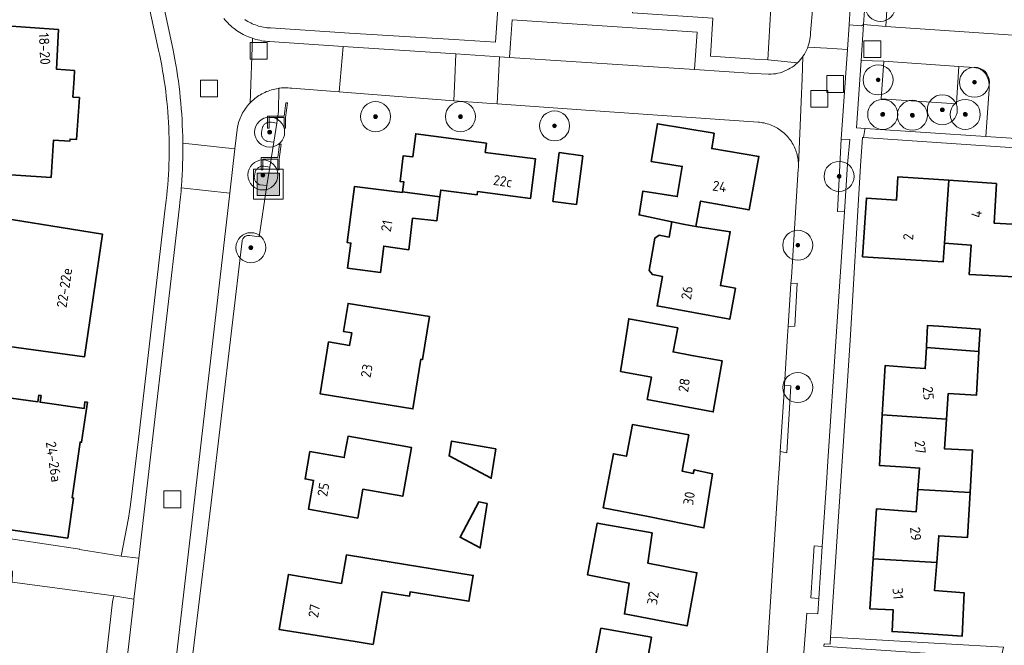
# Model space of a CAD drawing. Extents: x 154222 to 160093, y 456746 to 462495.
# Tile 57 of 254: x 157728 to 157859, y 460674 to 460758. Entities that reach past the tile are written whole.
import ezdxf
from ezdxf.enums import TextEntityAlignment as Align

# ---------------------------------------------------------------- set-up
doc = ezdxf.new("R2010")
doc.units = 0
doc.header["$LTSCALE"] = 0.75
doc.layers.get('0').update_dxf_attribs({"linetype": 'CONTINUOUS'})
for name, color, linetype, lineweight in [('B-XX-GR-BEPLANTING_CULTUUR_BODEMBEDEKKER-GV', 252, 'CONTINUOUS', 18), ('B-XX-GR-BEPLANTING_CULTUUR_HEESTERS-GV', 252, 'CONTINUOUS', 18), ('B-XX-GR-BEPLANTING_CULTUUR_ROOS-GV', 252, 'CONTINUOUS', 18), ('B-XX-GR-BOOM-S', 252, 'CONTINUOUS', 25), ('B-XX-GR-HAAG-GV', 252, 'CONTINUOUS', 13), ('B-XX-IE-MEUBILAIR_WEGMEUBILAIR-S', 252, 'CONTINUOUS', 25), ('B-XX-OG-BEBOUWING-GV', 6, 'CONTINUOUS', 35), ('B-XX-OG-BEBOUWING-T18', 1, 'CONTINUOUS', 18), ('B-XX-OG-TERREIN_CULTUURSCHEIDING-GV', 252, 'CONTINUOUS', 18), ('B-XX-OG-TERREIN_ERF-GV', 252, 'CONTINUOUS', 18), ('B-XX-RI-GWA_RIOOLPUT-S', 252, 'CONTINUOUS', 25), ('B-XX-VH-VERHARDING_BETONSTRAATSTEEN-GV', 252, 'CONTINUOUS', 18), ('B-XX-VH-VERHARDING_STRAATBAKSTEEN-GV', 252, 'CONTINUOUS', 18), ('B-XX-VH-VERHARDING_TEGEL-GV', 252, 'CONTINUOUS', 18)]:
    doc.layers.add(name, color=color, linetype=linetype, lineweight=lineweight)
doc.styles.add('NLCS-ISO-M-T18', font='NLCS-ISO.ttf', dxfattribs={"height": 1.8})

# ---------------------------------------------------------------- blocks, each defined once
blk = doc.blocks.new('SIE-WEG_AFVALBAK-SO')
at = {"linetype": 'ByBlock', "lineweight": 18}
h = blk.add_hatch(color=0, dxfattribs=at)
h.dxf.hatch_style = 1
h.paths.add_polyline_path([(-1.5, -1.5), (1.5, -1.5), (1.5, 1.5), (-1.5, 1.5)])
at = {"color": 0, "linetype": 'ByBlock', "lineweight": 18}
for points in [[(-2, -2), (2, -2), (2, 2), (-2, 2)], [(-1.5, -1.5), (1.5, -1.5), (1.5, 1.5), (-1.5, 1.5)]]:
    blk.add_lwpolyline(points, close=True, dxfattribs=at)
blk = doc.blocks.new('SRI-PUT_INSPECTIEPUT_RIOOLPUT-SO')
at = {"color": 0, "linetype": 'ByBlock', "lineweight": 18}
blk.add_lwpolyline([(-1.125, -1.125), (1.125, -1.125), (1.125, 1.125), (-1.125, 1.125)], close=True, dxfattribs=at)
blk = doc.blocks.new('SIE-WEG_ZITBANK-SO')
at = {"color": 0, "linetype": 'ByBlock', "lineweight": 18}
blk.add_lwpolyline([(-0.91, -1.63), (-0.91, -0.2), (1.09, -0.2), (1.09, -1.63), (1.29, -1.63), (1.29, -0.21), (1.54, 1.78), (1.33, 1.78), (1.11, 0), (-1.11, 0), (-1.11, -1.63)], close=True, dxfattribs=at)
blk = doc.blocks.new('SGR-BOOM_01-SO')
at = {"linetype": 'ByBlock', "lineweight": 18}
h = blk.add_hatch(color=0, dxfattribs=at)
h.dxf.hatch_style = 1
edge = h.paths.add_edge_path()
edge.add_arc((0, 0), 0.25, 0, 360)
at = {"color": 0, "linetype": 'ByBlock', "lineweight": 18}
for radius in [2, 0.25]:
    blk.add_circle((0, 0), radius, dxfattribs=at)

msp = doc.modelspace()

# ---------------------------------------------------------------- linework, layer by layer
at = {"layer": 'B-XX-GR-BEPLANTING_CULTUUR_BODEMBEDEKKER-GV'}
for points in [[(157838.376, 460741.899), (157837.238, 460741.91), (157836.723, 460732.301), (157837.643, 460732.237), (157838.067, 460738.604)], [(157831.018, 460717.001), (157831.341, 460722.726), (157830.523, 460722.676), (157830.158, 460716.972)], [(157830.495, 460709.064), (157829.655, 460709.132), (157829.64, 460708.903), (157829.214, 460702.27), (157829.088, 460700.303), (157829.961, 460700.144)], [(157834.682, 460687.646), (157833.635, 460687.715), (157833.174, 460680.779), (157834.222, 460680.71)], [(157858.856, 460674.23), (157835.784, 460675.573), (157835.73, 460674.598), (157834.939, 460674.644), (157834.916, 460674.363), (157837.256, 460674.181), (157854.982, 460672.978), (157854.975, 460672.872), (157858.507, 460672.669)]]:
    msp.add_lwpolyline(points, close=True, dxfattribs=at)
at = {"layer": 'B-XX-GR-BEPLANTING_CULTUUR_HEESTERS-GV'}
for points in [[(157843.426, 460761.436), (157840.49, 460761.602), (157840.197, 460757.207), (157843.172, 460756.968)], [(157842.914, 460752.312), (157839.886, 460752.434), (157839.283, 460743.441), (157840.403, 460743.365), (157856.497, 460742.281), (157856.94, 460748.588), (157856.952, 460748.755), (157856.956, 460748.922), (157856.952, 460749.089), (157856.94, 460749.256), (157856.92, 460749.421), (157856.893, 460749.586), (157856.857, 460749.749), (157856.814, 460749.911), (157856.762, 460750.07), (157856.744, 460750.122), (157856.7, 460750.24), (157856.649, 460750.355), (157856.591, 460750.466), (157856.526, 460750.574), (157856.454, 460750.677), (157856.376, 460750.775), (157856.291, 460750.868), (157856.201, 460750.956), (157856.106, 460751.038), (157856.005, 460751.113), (157855.9, 460751.182), (157855.791, 460751.244), (157855.677, 460751.299), (157855.561, 460751.347), (157855.442, 460751.387), (157855.321, 460751.42), (157855.197, 460751.444), (157855.073, 460751.461), (157854.948, 460751.47), (157852.891, 460751.614), (157852.64, 460747.424), (157852.592, 460746.625), (157842.566, 460747.307)]]:
    msp.add_lwpolyline(points, close=True, dxfattribs=at)
at = {"layer": 'B-XX-GR-BEPLANTING_CULTUUR_ROOS-GV'}
for points in [[(157761.119, 460744.205), (157761.028, 460744.209), (157760.937, 460744.205), (157760.847, 460744.193), (157760.758, 460744.173), (157760.671, 460744.145), (157760.587, 460744.11), (157760.506, 460744.068), (157760.429, 460744.019), (157760.357, 460743.963), (157760.291, 460743.901), (157760.229, 460743.834), (157760.174, 460743.761), (157760.126, 460743.684), (157760.084, 460743.603), (157760.05, 460743.518), (157760.023, 460743.431), (157760.004, 460743.342), (157759.917, 460742.798), (157759.912, 460742.752), (157759.907, 460742.661), (157759.911, 460742.57), (157759.922, 460742.479), (157759.942, 460742.391), (157759.969, 460742.304), (157760.003, 460742.22), (157760.045, 460742.139), (157760.094, 460742.062), (157760.149, 460741.99), (157760.211, 460741.923), (157760.278, 460741.861), (157760.35, 460741.806), (157760.427, 460741.758), (157760.508, 460741.716), (157760.592, 460741.681), (157760.679, 460741.654), (157760.768, 460741.635), (157761.545, 460741.512), (157761.951, 460744.081), (157761.177, 460744.198)], [(157760.127, 460738.321), (157760.036, 460738.323), (157759.945, 460738.316), (157759.855, 460738.302), (157759.767, 460738.28), (157759.681, 460738.25), (157759.598, 460738.213), (157759.519, 460738.168), (157759.444, 460738.117), (157759.373, 460738.06), (157759.308, 460737.996), (157759.249, 460737.927), (157759.196, 460737.853), (157759.149, 460737.775), (157759.11, 460737.693), (157759.078, 460737.608), (157759.054, 460737.52), (157758.951, 460737.005), (157758.947, 460736.937), (157758.949, 460736.841), (157758.958, 460736.746), (157758.976, 460736.652), (157759.001, 460736.559), (157759.034, 460736.47), (157759.074, 460736.383), (157759.122, 460736.299), (157759.176, 460736.22), (157759.236, 460736.146), (157759.303, 460736.077), (157759.375, 460736.014), (157759.452, 460735.957), (157759.534, 460735.907), (157759.619, 460735.864), (157759.708, 460735.828), (157760.613, 460735.739), (157761.025, 460738.211), (157760.225, 460738.31), (157760.217, 460738.311)]]:
    msp.add_lwpolyline(points, close=True, dxfattribs=at)
at = {"layer": 'B-XX-GR-HAAG-GV'}
for points in [[(157838.376, 460741.899), (157837.238, 460741.91), (157836.723, 460732.301), (157837.643, 460732.237), (157838.067, 460738.604)], [(157831.018, 460717.001), (157831.341, 460722.726), (157830.523, 460722.676), (157830.158, 460716.972)], [(157830.495, 460709.064), (157829.655, 460709.132), (157829.64, 460708.903), (157829.214, 460702.27), (157829.088, 460700.303), (157829.961, 460700.144)], [(157834.682, 460687.646), (157833.635, 460687.715), (157833.174, 460680.779), (157834.222, 460680.71)], [(157858.856, 460674.23), (157835.784, 460675.573), (157835.73, 460674.598), (157834.939, 460674.644), (157834.916, 460674.363), (157837.256, 460674.181), (157854.982, 460672.978), (157854.975, 460672.872), (157858.507, 460672.669)]]:
    msp.add_lwpolyline(points, close=True, dxfattribs=at)
at = {"layer": 'B-XX-OG-BEBOUWING-GV'}
for points in [[(157732.849, 460756.527), (157725.293, 460757.059), (157725.195, 460756.208), (157719.441, 460756.594), (157713.998, 460756.959), (157713.54, 460750.139), (157722.521, 460749.551), (157721.713, 460737.488), (157731.831, 460736.826), (157732.166, 460741.815), (157734.361, 460741.671), (157734.38, 460741.95), (157735.238, 460741.893), (157735.612, 460747.48), (157734.754, 460747.538), (157734.919, 460749.999), (157734.963, 460751.078), (157732.561, 460751.273)], [(157820.287, 460742.74), (157812.709, 460743.975), (157811.894, 460738.975), (157813.273, 460738.75), (157816.016, 460738.303), (157815.36, 460734.274), (157810.782, 460735.019), (157810.262, 460731.828), (157814.646, 460730.921), (157816.354, 460730.567), (157817.851, 460730.3), (157817.852, 460730.306), (157818.473, 460733.686), (157824.928, 460732.5), (157826.239, 460739.635), (157819.946, 460740.683), (157820.187, 460742.128)], [(157789.896, 460741.408), (157780.488, 460742.645), (157780.071, 460739.57), (157778.819, 460739.731), (157778.38, 460736.306), (157778.868, 460736.264), (157778.711, 460734.899), (157783.708, 460734.245), (157783.821, 460735.146), (157788.662, 460734.513), (157788.723, 460734.934), (157795.782, 460734.021), (157796.465, 460739.297), (157789.746, 460740.166)], [(157802.769, 460739.721), (157799.622, 460740.136), (157798.766, 460733.642), (157801.912, 460733.227)], [(157851.56, 460736.447), (157844.77, 460736.891), (157844.611, 460733.805), (157840.577, 460734.068), (157840.067, 460726.265), (157850.82, 460725.562), (157850.99, 460728.055)], [(157857.919, 460736.032), (157851.56, 460736.447), (157850.99, 460728.055), (157854.54, 460727.811), (157854.283, 460723.911), (157860.372, 460723.563), (157860.815, 460730.535), (157857.625, 460730.732)], [(157691.196, 460736.12), (157686.556, 460706.621), (157687.385, 460706.496), (157690.334, 460706.046), (157689.133, 460701.303), (157690.872, 460701.037), (157690.137, 460699.44), (157707.163, 460696.845), (157707.163, 460697.142), (157704.405, 460697.563), (157705.291, 460703.72), (157709.963, 460703.047), (157723.045, 460701.216), (157723.811, 460706.531), (157724.073, 460708.669), (157724.908, 460714.49), (157736.299, 460712.92), (157738.714, 460729.258), (157721.02, 460732.096), (157720.838, 460731.157), (157709.973, 460732.101), (157710.268, 460735.003)], [(157778.701, 460734.81), (157772.323, 460735.639), (157771.343, 460728.146), (157771.839, 460728.081), (157771.387, 460724.738), (157775.758, 460724.146), (157776.205, 460727.69), (157779.547, 460727.198), (157780.062, 460731.391), (157783.309, 460731.053), (157783.708, 460734.245), (157778.711, 460734.899)], [(157816.354, 460730.567), (157814.646, 460730.921), (157814.291, 460728.881), (157812.958, 460729.115), (157812.385, 460728.748), (157811.623, 460724.416), (157812.036, 460723.876), (157813.368, 460723.641), (157812.677, 460719.714), (157822.364, 460717.934), (157823.121, 460722.054), (157821.111, 460722.423), (157822.429, 460729.598), (157817.852, 460730.306), (157817.851, 460730.3)], [(157782.317, 460718.283), (157771.459, 460720.048), (157770.831, 460716.311), (157771.937, 460716.131), (157771.662, 460714.443), (157768.859, 460714.899), (157767.734, 460707.98), (157780.092, 460705.971), (157781.169, 460712.594), (157781.386, 460712.558)], [(157815.415, 460716.798), (157808.892, 460718), (157808.401, 460714.822), (157807.805, 460710.966), (157811.927, 460710.206), (157811.359, 460707.238), (157820.164, 460705.583), (157821.364, 460712.381), (157817.321, 460713.117), (157814.801, 460713.576)], [(157850.238, 460716.995), (157848.739, 460717.1), (157848.591, 460714.332), (157848.581, 460714.15), (157855.57, 460713.614), (157855.585, 460713.877), (157855.737, 460716.609)], [(157855.57, 460713.614), (157848.581, 460714.15), (157848.432, 460711.349), (157846.424, 460711.498), (157843.084, 460711.745), (157842.707, 460705.173), (157851.264, 460704.598), (157851.496, 460708.01), (157855.247, 460707.808)], [(157730.503, 460707.749), (157730.186, 460707.795), (157730.058, 460706.904), (157725.228, 460707.6), (157723.811, 460706.531), (157723.045, 460701.216), (157722.096, 460694.692), (157721.501, 460690.565), (157734.072, 460688.755), (157734.841, 460694.1), (157734.634, 460694.129), (157735.703, 460701.553), (157735.911, 460701.523), (157736.679, 460706.86), (157736.362, 460706.906), (157736.234, 460706.015), (157730.375, 460706.859)], [(157851.264, 460704.598), (157842.707, 460705.173), (157842.321, 460698.443), (157845.875, 460698.213), (157847.671, 460698.097), (157847.448, 460695.257), (157854.423, 460694.831), (157854.747, 460700.459), (157850.996, 460700.661)], [(157816.895, 460702.5), (157809.377, 460703.891), (157808.587, 460699.668), (157806.846, 460699.996), (157805.487, 460692.786), (157811.472, 460691.658), (157818.912, 460690.119), (157820.073, 460697.317), (157817.617, 460697.876), (157817.483, 460697.375), (157816.017, 460697.678)], [(157772.98, 460702.056), (157771.444, 460702.327), (157771.038, 460700.024), (157770.942, 460699.483), (157766.371, 460700.291), (157765.728, 460696.647), (157766.86, 460696.447), (157766.179, 460692.597), (157772.747, 460691.435), (157773.426, 460695.275), (157778.744, 460694.335), (157779.893, 460700.834)], [(157791.172, 460700.676), (157785.257, 460701.68), (157784.922, 460699.708), (157790.545, 460696.726)], [(157854.423, 460694.831), (157847.448, 460695.257), (157847.211, 460692.25), (157845.416, 460692.384), (157841.913, 460692.645), (157841.481, 460685.982), (157849.962, 460685.512), (157850.229, 460689.063), (157854.08, 460688.858)], [(157790.013, 460693.379), (157788.878, 460693.584), (157786.383, 460688.879), (157789.071, 460687.453)], [(157811.989, 460689.455), (157804.684, 460690.76), (157803.396, 460683.84), (157808.932, 460682.764), (157808.318, 460678.646), (157816.659, 460677.062), (157817.97, 460684.148), (157813.932, 460684.927), (157811.445, 460685.406)], [(157779.106, 460685.24), (157771.227, 460686.506), (157770.573, 460682.718), (157763.494, 460683.912), (157762.242, 460676.584), (157772.415, 460674.955), (157774.782, 460674.576), (157775.981, 460681.595), (157779.635, 460681.01), (157779.736, 460681.601), (157787.567, 460680.347), (157788.155, 460683.791)], [(157849.962, 460685.512), (157841.481, 460685.982), (157841.05, 460679.346), (157844.147, 460679.204), (157844.014, 460676.307), (157846.272, 460676.153), (157853.371, 460675.705), (157853.628, 460681.458), (157849.68, 460681.765)], [(157811.903, 460675.552), (157805.168, 460676.752), (157804.003, 460670.669), (157808.83, 460669.726), (157808.132, 460665.154), (157817.232, 460663.457), (157818.663, 460671.048), (157814.829, 460671.83), (157811.37, 460672.536)]]:
    msp.add_lwpolyline(points, close=True, dxfattribs=at)
at = {"layer": 'B-XX-OG-TERREIN_CULTUURSCHEIDING-GV'}
msp.add_lwpolyline([(157831.582, 460764.997), (157825.918, 460765.378), (157825.863, 460763.247), (157820.168, 460763.569), (157820.138, 460763.144), (157820.025, 460761.522), (157809.584, 460762.184), (157809.375, 460758.777), (157820.12, 460758.072), (157819.786, 460752.984), (157825.689, 460752.601), (157827.448, 460752.487), (157827.858, 460759.439), (157831.222, 460759.095), (157831.228, 460759.809), (157831.557, 460764.638)], close=True, dxfattribs=at)
at = {"layer": 'B-XX-OG-TERREIN_ERF-GV'}
for points in [[(157721.363, 460689.406), (157735.655, 460687.299), (157735.636, 460687.222), (157741.211, 460686.339), (157742.163, 460691.422), (157742.439, 460693.199), (157743.501, 460701.956), (157747.058, 460732.754), (157747.102, 460733.086), (157747.187, 460733.774), (157747.264, 460734.464), (157747.333, 460735.154), (157747.394, 460735.845), (157747.448, 460736.537), (157747.493, 460737.23), (157747.53, 460737.922), (157747.56, 460738.616), (157747.581, 460739.309), (157747.594, 460740.003), (157747.6, 460740.697), (157747.597, 460741.391), (157747.586, 460742.085), (157747.567, 460742.778), (157747.541, 460743.472), (157747.506, 460744.165), (157747.464, 460744.857), (157747.413, 460745.549), (157747.354, 460746.24), (157747.288, 460746.931), (157747.213, 460747.621), (157747.131, 460748.31), (157747.04, 460748.998), (157746.942, 460749.685), (157746.835, 460750.37), (157746.721, 460751.055), (157746.599, 460751.738), (157746.469, 460752.42), (157746.332, 460753.1), (157746.186, 460753.778), (157741.873, 460773.763)], [(157757.691, 460757.879), (157757.88, 460757.754), (157758.074, 460757.636), (157758.271, 460757.525), (157758.473, 460757.42), (157758.677, 460757.323), (157758.885, 460757.233), (157759.097, 460757.151), (157759.311, 460757.076), (157759.527, 460757.008), (157759.746, 460756.949), (157759.967, 460756.897), (157760.189, 460756.852), (157760.413, 460756.816), (157760.638, 460756.788), (157760.864, 460756.767), (157761.09, 460756.755), (157771.657, 460756.076), (157785.583, 460755.205), (157791.118, 460754.846), (157791.453, 460759.954)], [(157827.008, 460667.873), (157828.823, 460696.181), (157829.019, 460699.229), (157829.088, 460700.303), (157829.214, 460702.27), (157829.64, 460708.903), (157829.655, 460709.132), (157829.75, 460710.61), (157830.077, 460715.714), (157830.158, 460716.972), (157830.523, 460722.676), (157830.576, 460723.499), (157831.5, 460737.916), (157831.515, 460738.13), (157831.523, 460738.345), (157831.523, 460738.464), (157831.522, 460738.56), (157831.514, 460738.775), (157831.497, 460738.989), (157831.473, 460739.203), (157831.44, 460739.415), (157831.4, 460739.626), (157831.352, 460739.836), (157831.296, 460740.043), (157831.232, 460740.249), (157831.161, 460740.451), (157831.082, 460740.652), (157830.996, 460740.848), (157830.903, 460741.042), (157830.802, 460741.232), (157830.695, 460741.418), (157830.58, 460741.6), (157830.459, 460741.778), (157830.332, 460741.951), (157830.198, 460742.119), (157830.058, 460742.282), (157829.912, 460742.44), (157829.76, 460742.592), (157829.602, 460742.738), (157829.44, 460742.879), (157829.272, 460743.013), (157829.099, 460743.141), (157828.922, 460743.262), (157828.74, 460743.377), (157828.554, 460743.485), (157828.364, 460743.586), (157828.171, 460743.68), (157827.974, 460743.766), (157827.774, 460743.845), (157827.572, 460743.917), (157827.367, 460743.981), (157827.159, 460744.038), (157826.95, 460744.086), (157826.739, 460744.127), (157826.526, 460744.16), (157826.313, 460744.185), (157826.146, 460744.199), (157803.793, 460745.77), (157791.347, 460746.639), (157790.595, 460746.691), (157785.567, 460747.042), (157771.892, 460748.1), (157770.262, 460748.227), (157763.939, 460748.722), (157763.711, 460748.747), (157763.483, 460748.764), (157763.254, 460748.773), (157763.025, 460748.774), (157762.796, 460748.767), (157762.568, 460748.752), (157762.34, 460748.729), (157762.237, 460748.716), (157762.184, 460745.625), (157761.951, 460744.081), (157761.545, 460741.512), (157761.025, 460738.211), (157760.613, 460735.739), (157759.584, 460728.932), (157758.328, 460729.101), (157758.278, 460729.106), (157758.191, 460729.107), (157758.105, 460729.1), (157758.02, 460729.086), (157757.937, 460729.063), (157757.856, 460729.034), (157757.778, 460728.996), (157757.704, 460728.952), (157757.634, 460728.901), (157757.569, 460728.844), (157757.51, 460728.781), (157757.457, 460728.712), (157757.411, 460728.64), (157757.371, 460728.563), (157757.339, 460728.483), (157757.314, 460728.4), (157753.198, 460693.454), (157750.165, 460668.587)], [(157878.617, 460739.552), (157840.205, 460742.133), (157840.056, 460742.143), (157839.794, 460738.38), (157838.409, 460715.108), (157835.784, 460675.573), (157858.856, 460674.23), (157858.507, 460672.669), (157857.983, 460670.32), (157857.914, 460670.106), (157858.501, 460670.037), (157860.941, 460669.58)], [(157721.02, 460732.096), (157738.714, 460729.258), (157736.299, 460712.92), (157724.908, 460714.49)], [(157725.228, 460707.6), (157730.058, 460706.904), (157730.186, 460707.795), (157730.503, 460707.749), (157730.375, 460706.859), (157736.234, 460706.015), (157736.362, 460706.906), (157736.679, 460706.86), (157735.911, 460701.523), (157735.703, 460701.553), (157734.634, 460694.129), (157734.841, 460694.1), (157734.072, 460688.755), (157721.501, 460690.565)], [(157726.542, 460669.219), (157731.834, 460668.583), (157737.673, 460667.881), (157738.611, 460667.775), (157740.028, 460680.257), (157740.217, 460681.047), (157733.003, 460682.041), (157726.651, 460682.897)]]:
    msp.add_lwpolyline(points, dxfattribs=at)
for points in [[(157732.849, 460756.527), (157732.561, 460751.273), (157734.963, 460751.078), (157734.919, 460749.999), (157734.754, 460747.538), (157735.612, 460747.48), (157735.238, 460741.893), (157734.38, 460741.95), (157734.361, 460741.671), (157732.166, 460741.815), (157731.831, 460736.826), (157721.713, 460737.488), (157722.521, 460749.551), (157713.54, 460750.139), (157713.998, 460756.959), (157719.441, 460756.594), (157725.195, 460756.208), (157725.293, 460757.059)], [(157814.646, 460730.921), (157810.262, 460731.828), (157810.782, 460735.019), (157815.36, 460734.274), (157816.016, 460738.303), (157813.273, 460738.75), (157811.894, 460738.975), (157812.709, 460743.975), (157820.287, 460742.74), (157820.187, 460742.128), (157819.946, 460740.683), (157826.239, 460739.635), (157824.928, 460732.5), (157818.473, 460733.686), (157817.852, 460730.306), (157822.429, 460729.598), (157821.111, 460722.423), (157823.121, 460722.054), (157822.364, 460717.934), (157812.677, 460719.714), (157813.368, 460723.641), (157812.036, 460723.876), (157811.623, 460724.416), (157812.385, 460728.748), (157812.958, 460729.115), (157814.291, 460728.881)], [(157783.708, 460734.245), (157783.309, 460731.053), (157780.062, 460731.391), (157779.547, 460727.198), (157776.205, 460727.69), (157775.758, 460724.146), (157771.387, 460724.738), (157771.839, 460728.081), (157771.343, 460728.146), (157772.323, 460735.639), (157778.701, 460734.81), (157778.711, 460734.899), (157778.868, 460736.264), (157778.38, 460736.306), (157778.819, 460739.731), (157780.071, 460739.57), (157780.488, 460742.645), (157789.896, 460741.408), (157789.746, 460740.166), (157796.465, 460739.297), (157795.782, 460734.021), (157788.723, 460734.934), (157788.662, 460734.513), (157783.821, 460735.146)], [(157802.769, 460739.721), (157801.912, 460733.227), (157798.766, 460733.642), (157799.622, 460740.136)], [(157851.56, 460736.447), (157857.919, 460736.032), (157857.625, 460730.732), (157860.815, 460730.535), (157863.424, 460730.373), (157863.766, 460735.573), (157870.5, 460735.159), (157876.917, 460734.764), (157876.184, 460722.563), (157873.284, 460722.742), (157873.541, 460726.692), (157870.019, 460726.933), (157866.243, 460727.191), (157866.035, 460723.24), (157860.372, 460723.563), (157854.283, 460723.911), (157854.54, 460727.811), (157850.99, 460728.055), (157850.82, 460725.562), (157840.067, 460726.265), (157840.577, 460734.068), (157844.611, 460733.805), (157844.77, 460736.891)], [(157782.317, 460718.283), (157781.386, 460712.558), (157781.169, 460712.594), (157780.092, 460705.971), (157767.734, 460707.98), (157768.859, 460714.899), (157771.662, 460714.443), (157771.937, 460716.131), (157770.831, 460716.311), (157771.459, 460720.048)], [(157815.415, 460716.798), (157814.801, 460713.576), (157817.321, 460713.117), (157821.364, 460712.381), (157820.164, 460705.583), (157811.359, 460707.238), (157811.927, 460710.206), (157807.805, 460710.966), (157808.401, 460714.822), (157808.892, 460718)], [(157855.57, 460713.614), (157855.247, 460707.808), (157851.496, 460708.01), (157851.264, 460704.598), (157850.996, 460700.661), (157854.747, 460700.459), (157854.423, 460694.831), (157854.08, 460688.858), (157850.229, 460689.063), (157849.962, 460685.512), (157849.68, 460681.765), (157853.628, 460681.458), (157853.371, 460675.705), (157846.272, 460676.153), (157844.014, 460676.307), (157844.147, 460679.204), (157841.05, 460679.346), (157841.481, 460685.982), (157841.913, 460692.645), (157845.416, 460692.384), (157847.211, 460692.25), (157847.448, 460695.257), (157847.671, 460698.097), (157845.875, 460698.213), (157842.321, 460698.443), (157842.707, 460705.173), (157843.084, 460711.745), (157846.424, 460711.498), (157848.432, 460711.349), (157848.581, 460714.15), (157848.591, 460714.332), (157848.739, 460717.1), (157850.238, 460716.995), (157855.737, 460716.609), (157855.585, 460713.877)], [(157816.895, 460702.5), (157816.017, 460697.678), (157817.483, 460697.375), (157817.617, 460697.876), (157820.073, 460697.317), (157818.912, 460690.119), (157811.472, 460691.658), (157805.487, 460692.786), (157806.846, 460699.996), (157808.587, 460699.668), (157809.377, 460703.891)], [(157772.98, 460702.056), (157779.893, 460700.834), (157778.744, 460694.335), (157773.426, 460695.275), (157772.747, 460691.435), (157766.179, 460692.597), (157766.86, 460696.447), (157765.728, 460696.647), (157766.371, 460700.291), (157770.942, 460699.483), (157771.038, 460700.024), (157771.444, 460702.327)], [(157791.172, 460700.676), (157790.545, 460696.726), (157784.922, 460699.708), (157785.257, 460701.68)], [(157790.013, 460693.379), (157789.071, 460687.453), (157786.383, 460688.879), (157788.878, 460693.584)], [(157811.989, 460689.455), (157811.445, 460685.406), (157813.932, 460684.927), (157817.97, 460684.148), (157816.659, 460677.062), (157808.318, 460678.646), (157808.932, 460682.764), (157803.396, 460683.84), (157804.684, 460690.76)], [(157779.106, 460685.24), (157788.155, 460683.791), (157787.567, 460680.347), (157779.736, 460681.601), (157779.635, 460681.01), (157775.981, 460681.595), (157774.782, 460674.576), (157772.415, 460674.955), (157762.242, 460676.584), (157763.494, 460683.912), (157770.573, 460682.718), (157771.227, 460686.506)], [(157811.903, 460675.552), (157811.37, 460672.536), (157814.829, 460671.83), (157818.663, 460671.048), (157817.232, 460663.457), (157808.132, 460665.154), (157808.83, 460669.726), (157804.003, 460670.669), (157805.168, 460676.752)]]:
    msp.add_lwpolyline(points, close=True, dxfattribs=at)
at = {"layer": 'B-XX-VH-VERHARDING_BETONSTRAATSTEEN-GV'}
for points in [[(157735.93, 460810.638), (157748.088, 460754.014), (157748.229, 460753.292), (157748.362, 460752.568), (157748.488, 460751.842), (157748.605, 460751.116), (157748.715, 460750.388), (157748.816, 460749.659), (157748.91, 460748.929), (157748.996, 460748.198), (157749.074, 460747.466), (157749.144, 460746.733), (157749.205, 460745.999), (157749.259, 460745.265), (157749.305, 460744.531), (157749.343, 460743.795), (157749.373, 460743.06), (157749.395, 460742.324), (157749.409, 460741.588), (157749.411, 460741.415), (157756.354, 460740.621), (157756.693, 460743.562), (157756.727, 460743.716), (157756.783, 460743.938), (157756.847, 460744.158), (157756.919, 460744.376), (157756.998, 460744.59), (157757.084, 460744.802), (157757.178, 460745.011), (157757.28, 460745.217), (157757.388, 460745.419), (157757.503, 460745.617), (157757.625, 460745.81), (157757.754, 460746), (157757.889, 460746.184), (157758.031, 460746.364), (157758.179, 460746.539), (157758.333, 460746.709), (157758.383, 460746.762), (157758.684, 460755.371), (157758.669, 460755.376), (157758.425, 460755.463), (157758.183, 460755.557), (157757.944, 460755.659), (157757.709, 460755.768), (157757.477, 460755.885), (157757.249, 460756.008), (157757.025, 460756.139), (157756.805, 460756.276), (157756.589, 460756.42), (157756.378, 460756.571), (157756.171, 460756.728), (157755.97, 460756.891), (157755.773, 460757.061), (157755.582, 460757.236), (157755.396, 460757.418), (157755.217, 460757.605), (157755.043, 460757.797), (157754.874, 460757.995)], [(157750.165, 460668.587), (157753.198, 460693.454), (157757.314, 460728.4), (157757.339, 460728.483), (157757.371, 460728.563), (157757.411, 460728.64), (157757.457, 460728.712), (157757.51, 460728.781), (157757.569, 460728.844), (157757.634, 460728.901), (157757.704, 460728.952), (157757.778, 460728.996), (157757.856, 460729.034), (157757.937, 460729.063), (157758.02, 460729.086), (157758.105, 460729.1), (157758.191, 460729.107), (157758.278, 460729.106), (157758.328, 460729.101), (157759.584, 460728.932), (157760.613, 460735.739), (157759.708, 460735.828), (157759.619, 460735.864), (157759.534, 460735.907), (157759.452, 460735.957), (157759.375, 460736.014), (157759.303, 460736.077), (157759.236, 460736.146), (157759.176, 460736.22), (157759.122, 460736.299), (157759.074, 460736.383), (157759.034, 460736.47), (157759.001, 460736.559), (157758.976, 460736.652), (157758.958, 460736.746), (157758.949, 460736.841), (157758.947, 460736.937), (157758.951, 460737.005), (157759.054, 460737.52), (157759.078, 460737.608), (157759.11, 460737.693), (157759.149, 460737.775), (157759.196, 460737.853), (157759.249, 460737.927), (157759.308, 460737.996), (157759.373, 460738.06), (157759.444, 460738.117), (157759.519, 460738.168), (157759.598, 460738.213), (157759.681, 460738.25), (157759.767, 460738.28), (157759.855, 460738.302), (157759.945, 460738.316), (157760.036, 460738.323), (157760.127, 460738.321), (157760.217, 460738.311), (157760.225, 460738.31), (157761.025, 460738.211), (157761.545, 460741.512), (157760.768, 460741.635), (157760.679, 460741.654), (157760.592, 460741.681), (157760.508, 460741.716), (157760.427, 460741.758), (157760.35, 460741.806), (157760.278, 460741.861), (157760.211, 460741.923), (157760.149, 460741.99), (157760.094, 460742.062), (157760.045, 460742.139), (157760.003, 460742.22), (157759.969, 460742.304), (157759.942, 460742.391), (157759.922, 460742.479), (157759.911, 460742.57), (157759.907, 460742.661), (157759.912, 460742.752), (157759.917, 460742.798), (157760.004, 460743.342), (157760.023, 460743.431), (157760.05, 460743.518), (157760.084, 460743.603), (157760.126, 460743.684), (157760.174, 460743.761), (157760.229, 460743.834), (157760.291, 460743.901), (157760.357, 460743.963), (157760.429, 460744.019), (157760.506, 460744.068), (157760.587, 460744.11), (157760.671, 460744.145), (157760.758, 460744.173), (157760.847, 460744.193), (157760.937, 460744.205), (157761.028, 460744.209), (157761.119, 460744.205), (157761.177, 460744.198), (157761.951, 460744.081), (157762.184, 460745.625), (157762.237, 460748.716), (157762.113, 460748.698), (157761.887, 460748.66), (157761.663, 460748.613), (157761.441, 460748.559), (157761.22, 460748.496), (157761.002, 460748.427), (157760.787, 460748.349), (157760.574, 460748.264), (157760.364, 460748.172), (157760.158, 460748.073), (157759.955, 460747.966), (157759.757, 460747.852), (157759.562, 460747.732), (157759.372, 460747.604), (157759.186, 460747.47), (157759.005, 460747.33), (157758.829, 460747.184), (157758.658, 460747.031), (157758.492, 460746.873), (157758.383, 460746.762), (157758.333, 460746.709), (157758.179, 460746.539), (157758.031, 460746.364), (157757.889, 460746.184), (157757.754, 460746), (157757.625, 460745.81), (157757.503, 460745.617), (157757.388, 460745.419), (157757.28, 460745.217), (157757.178, 460745.011), (157757.084, 460744.802), (157756.998, 460744.59), (157756.919, 460744.376), (157756.847, 460744.158), (157756.783, 460743.938), (157756.727, 460743.716), (157756.693, 460743.562), (157756.354, 460740.621), (157755.676, 460734.733), (157750.873, 460693.047), (157747.113, 460660.442)]]:
    msp.add_lwpolyline(points, dxfattribs=at)
for points in [[(157817.993, 460756.207), (157793.318, 460757.827), (157793.116, 460754.716), (157792.994, 460752.838), (157817.665, 460751.218), (157817.79, 460753.114)], [(157756.354, 460740.621), (157749.411, 460741.415), (157749.415, 460740.852), (157749.413, 460740.116), (157749.403, 460739.38), (157749.385, 460738.644), (157749.359, 460737.909), (157749.325, 460737.173), (157749.283, 460736.438), (157749.233, 460735.704), (157749.213, 460735.45), (157755.676, 460734.733)], [(157755.676, 460734.733), (157749.213, 460735.45), (157749.175, 460734.97), (157749.109, 460734.237), (157749.035, 460733.505), (157748.976, 460732.971), (157745.316, 460701.513), (157743.534, 460686.093), (157742.899, 460680.597), (157742.877, 460680.403), (157740.921, 460663.561), (157740.645, 460661.219), (157747.113, 460660.442), (157750.873, 460693.047)], [(157682.298, 460695.871), (157681.984, 460695.92), (157681.261, 460691.04), (157717.537, 460685.752), (157719.283, 460685.435), (157721.061, 460685.201), (157726.698, 460684.357), (157726.651, 460682.897), (157733.003, 460682.041), (157740.217, 460681.047), (157742.899, 460680.597), (157743.534, 460686.093), (157741.211, 460686.339), (157735.636, 460687.222), (157735.655, 460687.299), (157721.363, 460689.406), (157693.054, 460693.476), (157689.134, 460694.04), (157685.096, 460694.621), (157685.22, 460695.411)]]:
    msp.add_lwpolyline(points, close=True, dxfattribs=at)
at = {"layer": 'B-XX-VH-VERHARDING_STRAATBAKSTEEN-GV'}
for points in [[(157860.456, 460760.538), (157843.442, 460761.715), (157843.426, 460761.436), (157843.172, 460756.968), (157860.152, 460755.801)], [(157758.916, 460755.296), (157758.684, 460755.371), (157758.383, 460746.762), (157758.492, 460746.873), (157758.658, 460747.031), (157758.829, 460747.184), (157759.005, 460747.33), (157759.186, 460747.47), (157759.372, 460747.604), (157759.562, 460747.732), (157759.757, 460747.852), (157759.955, 460747.966), (157760.158, 460748.073), (157760.364, 460748.172), (157760.574, 460748.264), (157760.787, 460748.349), (157761.002, 460748.427), (157761.22, 460748.496), (157761.441, 460748.559), (157761.663, 460748.613), (157761.887, 460748.66), (157762.113, 460748.698), (157762.237, 460748.716), (157762.34, 460748.729), (157762.568, 460748.752), (157762.796, 460748.767), (157763.025, 460748.774), (157763.254, 460748.773), (157763.483, 460748.764), (157763.711, 460748.747), (157763.939, 460748.722), (157770.262, 460748.227), (157770.788, 460754.282), (157760.951, 460754.941), (157760.697, 460754.957), (157760.439, 460754.982), (157760.181, 460755.015), (157759.925, 460755.056), (157759.67, 460755.104), (157759.417, 460755.16), (157759.166, 460755.224)], [(157771.443, 460754.238), (157770.788, 460754.282), (157770.262, 460748.227), (157771.892, 460748.1), (157785.567, 460747.042), (157785.684, 460750.013), (157785.813, 460753.309)], [(157790.998, 460752.969), (157785.813, 460753.309), (157785.684, 460750.013), (157785.567, 460747.042), (157790.595, 460746.691), (157791.347, 460746.639), (157791.653, 460752.926)], [(157832.017, 460750.008), (157832.1, 460752.941), (157831.982, 460752.777), (157831.794, 460752.545), (157831.595, 460752.323), (157831.383, 460752.111), (157831.161, 460751.912), (157830.928, 460751.724), (157830.686, 460751.549), (157830.434, 460751.388), (157830.175, 460751.24), (157829.907, 460751.106), (157829.633, 460750.987), (157829.353, 460750.883), (157829.068, 460750.794), (157828.779, 460750.72), (157828.486, 460750.661), (157828.19, 460750.619), (157827.892, 460750.592), (157827.593, 460750.582), (157827.509, 460750.582), (157825.564, 460750.699), (157817.665, 460751.218), (157792.994, 460752.838), (157791.653, 460752.926), (157791.347, 460746.639), (157803.793, 460745.77), (157826.146, 460744.199), (157826.313, 460744.185), (157826.526, 460744.16), (157826.739, 460744.127), (157826.95, 460744.086), (157827.159, 460744.038), (157827.367, 460743.981), (157827.572, 460743.917), (157827.774, 460743.845), (157827.974, 460743.766), (157828.171, 460743.68), (157828.364, 460743.586), (157828.554, 460743.485), (157828.74, 460743.377), (157828.922, 460743.262), (157829.099, 460743.141), (157829.272, 460743.013), (157829.44, 460742.879), (157829.602, 460742.738), (157829.76, 460742.592), (157829.912, 460742.44), (157830.058, 460742.282), (157830.198, 460742.119), (157830.332, 460741.951), (157830.459, 460741.778), (157830.58, 460741.6), (157830.695, 460741.418), (157830.802, 460741.232), (157830.903, 460741.042), (157830.996, 460740.848), (157831.082, 460740.652), (157831.161, 460740.451), (157831.232, 460740.249), (157831.296, 460740.043), (157831.352, 460739.836), (157831.4, 460739.626), (157831.44, 460739.415), (157831.473, 460739.203), (157831.497, 460738.989), (157831.514, 460738.775), (157831.522, 460738.56), (157831.523, 460738.464), (157831.886, 460746.916)], [(157852.891, 460751.614), (157842.914, 460752.312), (157842.566, 460747.307), (157852.592, 460746.625), (157852.64, 460747.424)]]:
    msp.add_lwpolyline(points, close=True, dxfattribs=at)
for points in [[(157860.152, 460755.801), (157843.172, 460756.968), (157840.197, 460757.207), (157839.886, 460752.434), (157842.914, 460752.312), (157852.891, 460751.614), (157854.948, 460751.47), (157855.073, 460751.461), (157855.197, 460751.444), (157855.321, 460751.42), (157855.442, 460751.387), (157855.561, 460751.347), (157855.677, 460751.299), (157855.791, 460751.244), (157855.9, 460751.182), (157856.005, 460751.113), (157856.106, 460751.038), (157856.201, 460750.956), (157856.291, 460750.868), (157856.376, 460750.775), (157856.454, 460750.677), (157856.526, 460750.574), (157856.591, 460750.466), (157856.649, 460750.355), (157856.7, 460750.24), (157856.744, 460750.122), (157856.762, 460750.07), (157856.814, 460749.911), (157856.857, 460749.749), (157856.893, 460749.586), (157856.92, 460749.421), (157856.94, 460749.256), (157856.952, 460749.089), (157856.956, 460748.922), (157856.952, 460748.755), (157856.94, 460748.588), (157856.497, 460742.281), (157876.13, 460740.978)], [(157831.815, 460667.663), (157832.648, 460678.761), (157834.086, 460678.666), (157834.222, 460680.71), (157833.174, 460680.779), (157833.635, 460687.715), (157834.682, 460687.646), (157835.241, 460696.061), (157835.437, 460699.018), (157837.643, 460732.237), (157836.723, 460732.301), (157837.238, 460741.91), (157838.062, 460753.887), (157835.308, 460754.058), (157832.77, 460754.208), (157832.719, 460754.072), (157832.6, 460753.798), (157832.466, 460753.531), (157832.318, 460753.271), (157832.157, 460753.02), (157832.1, 460752.941), (157832.017, 460750.008), (157831.886, 460746.916), (157831.523, 460738.464), (157831.523, 460738.345), (157831.515, 460738.13), (157831.5, 460737.916), (157830.576, 460723.499), (157830.523, 460722.676), (157831.341, 460722.726), (157831.018, 460717.001), (157830.158, 460716.972), (157830.077, 460715.714), (157829.75, 460710.61), (157829.655, 460709.132), (157830.495, 460709.064), (157829.961, 460700.144), (157829.088, 460700.303), (157829.019, 460699.229), (157828.823, 460696.181), (157827.008, 460667.873)]]:
    msp.add_lwpolyline(points, dxfattribs=at)
at = {"layer": 'B-XX-VH-VERHARDING_TEGEL-GV'}
for points in [[(157741.873, 460773.763), (157746.186, 460753.778), (157746.332, 460753.1), (157746.469, 460752.42), (157746.599, 460751.738), (157746.721, 460751.055), (157746.835, 460750.37), (157746.942, 460749.685), (157747.04, 460748.998), (157747.131, 460748.31), (157747.213, 460747.621), (157747.288, 460746.931), (157747.354, 460746.24), (157747.413, 460745.549), (157747.464, 460744.857), (157747.506, 460744.165), (157747.541, 460743.472), (157747.567, 460742.778), (157747.586, 460742.085), (157747.597, 460741.391), (157747.6, 460740.697), (157747.594, 460740.003), (157747.581, 460739.309), (157747.56, 460738.616), (157747.53, 460737.922), (157747.493, 460737.23), (157747.448, 460736.537), (157747.394, 460735.845), (157747.333, 460735.154), (157747.264, 460734.464), (157747.187, 460733.774), (157747.102, 460733.086), (157747.058, 460732.754), (157743.501, 460701.956), (157742.439, 460693.199), (157742.163, 460691.422), (157741.211, 460686.339), (157743.534, 460686.093), (157745.316, 460701.513), (157748.976, 460732.971), (157749.035, 460733.505), (157749.109, 460734.237), (157749.175, 460734.97), (157749.213, 460735.45), (157749.233, 460735.704), (157749.283, 460736.438), (157749.325, 460737.173), (157749.359, 460737.909), (157749.385, 460738.644), (157749.403, 460739.38), (157749.413, 460740.116), (157749.415, 460740.852), (157749.411, 460741.415), (157749.409, 460741.588), (157749.395, 460742.324), (157749.373, 460743.06), (157749.343, 460743.795), (157749.305, 460744.531), (157749.259, 460745.265), (157749.205, 460745.999), (157749.144, 460746.733), (157749.074, 460747.466), (157748.996, 460748.198), (157748.91, 460748.929), (157748.816, 460749.659), (157748.715, 460750.388), (157748.605, 460751.116), (157748.488, 460751.842), (157748.362, 460752.568), (157748.229, 460753.292), (157748.088, 460754.014), (157735.93, 460810.638)], [(157838.44, 460759.382), (157838.288, 460757.165), (157839.918, 460757.05), (157840.197, 460757.207), (157840.49, 460761.602)], [(157791.453, 460759.954), (157791.118, 460754.846), (157785.583, 460755.205), (157771.657, 460756.076), (157761.09, 460756.755), (157760.864, 460756.767), (157760.638, 460756.788), (157760.413, 460756.816), (157760.189, 460756.852), (157759.967, 460756.897), (157759.746, 460756.949), (157759.527, 460757.008), (157759.311, 460757.076), (157759.097, 460757.151), (157758.885, 460757.233), (157758.677, 460757.323), (157758.473, 460757.42), (157758.271, 460757.525), (157758.074, 460757.636), (157757.88, 460757.754), (157757.691, 460757.879)], [(157827.858, 460759.439), (157827.448, 460752.487), (157831.383, 460752.111), (157831.595, 460752.323), (157831.794, 460752.545), (157831.982, 460752.777), (157832.1, 460752.941), (157832.157, 460753.02), (157832.318, 460753.271), (157832.466, 460753.531), (157832.6, 460753.798), (157832.719, 460754.072), (157832.77, 460754.208), (157832.824, 460754.352), (157832.913, 460754.637), (157832.987, 460754.927), (157833.045, 460755.22), (157833.088, 460755.515), (157833.115, 460755.813), (157833.126, 460756.112), (157833.42, 460759.679)], [(157754.874, 460757.995), (157755.043, 460757.797), (157755.217, 460757.605), (157755.396, 460757.418), (157755.582, 460757.236), (157755.773, 460757.061), (157755.97, 460756.891), (157756.171, 460756.728), (157756.378, 460756.571), (157756.589, 460756.42), (157756.805, 460756.276), (157757.025, 460756.139), (157757.249, 460756.008), (157757.477, 460755.885), (157757.709, 460755.768), (157757.944, 460755.659), (157758.183, 460755.557), (157758.425, 460755.463), (157758.669, 460755.376), (157758.684, 460755.371), (157758.916, 460755.296), (157759.166, 460755.224), (157759.417, 460755.16), (157759.67, 460755.104), (157759.925, 460755.056), (157760.181, 460755.015), (157760.439, 460754.982), (157760.697, 460754.957), (157760.951, 460754.941), (157770.788, 460754.282), (157771.443, 460754.238), (157785.813, 460753.309), (157790.998, 460752.969), (157791.653, 460752.926), (157792.994, 460752.838), (157793.116, 460754.716), (157793.318, 460757.827), (157817.993, 460756.207), (157817.79, 460753.114), (157817.665, 460751.218), (157825.564, 460750.699), (157827.509, 460750.582), (157827.593, 460750.582), (157827.892, 460750.592), (157828.19, 460750.619), (157828.486, 460750.661), (157828.779, 460750.72), (157829.068, 460750.794), (157829.353, 460750.883), (157829.633, 460750.987), (157829.907, 460751.106), (157830.175, 460751.24), (157830.434, 460751.388), (157830.686, 460751.549), (157830.928, 460751.724), (157831.161, 460751.912), (157831.383, 460752.111), (157827.448, 460752.487), (157825.689, 460752.601), (157819.786, 460752.984), (157820.12, 460758.072)], [(157834.916, 460674.363), (157834.939, 460674.644), (157835.73, 460674.598), (157835.784, 460675.573), (157838.409, 460715.108), (157839.794, 460738.38), (157840.056, 460742.143), (157840.205, 460742.133), (157840.394, 460743.216), (157840.403, 460743.365), (157839.283, 460743.441), (157839.886, 460752.434), (157840.197, 460757.207), (157839.918, 460757.05), (157838.288, 460757.165), (157838.062, 460753.887), (157837.238, 460741.91), (157838.376, 460741.899), (157838.067, 460738.604), (157837.643, 460732.237), (157835.437, 460699.018), (157835.241, 460696.061), (157834.682, 460687.646), (157834.222, 460680.71), (157834.086, 460678.666), (157832.648, 460678.761), (157831.815, 460667.663)], [(157876.13, 460740.978), (157856.497, 460742.281), (157840.403, 460743.365), (157840.394, 460743.216), (157840.205, 460742.133), (157878.617, 460739.552)], [(157740.921, 460663.561), (157742.877, 460680.403), (157742.899, 460680.597), (157740.217, 460681.047), (157740.028, 460680.257), (157738.611, 460667.775)]]:
    msp.add_lwpolyline(points, dxfattribs=at)
msp.add_lwpolyline([(157838.44, 460759.382), (157833.42, 460759.679), (157833.126, 460756.112), (157833.115, 460755.813), (157833.088, 460755.515), (157833.045, 460755.22), (157832.987, 460754.927), (157832.913, 460754.637), (157832.824, 460754.352), (157832.77, 460754.208), (157835.308, 460754.058), (157838.062, 460753.887), (157838.288, 460757.165)], close=True, dxfattribs=at)

# ---------------------------------------------------------------- block references
at = {"layer": 'B-XX-GR-BOOM-S'}
for p in [(157842.448, 460759.62), (157842.142, 460749.826), (157854.996, 460749.52), (157775.117, 460744.93), (157786.441, 460744.93), (157842.754, 460745.236), (157846.712, 460745.113), (157850.711, 460745.848), (157853.771, 460745.236), (157798.989, 460743.705), (157760.994, 460742.868), (157760.09, 460737.156), (157836.939, 460736.972), (157831.43, 460727.791), (157758.484, 460727.468), (157831.43, 460708.816)]:
    msp.add_blockref('SGR-BOOM_01-SO', p, dxfattribs=at)
at = {"layer": 'B-XX-IE-MEUBILAIR_WEGMEUBILAIR-S'}
for name, p in [('SIE-WEG_ZITBANK-SO', (157761.83, 460745.015)), ('SIE-WEG_ZITBANK-SO', (157760.993, 460739.472)), ('SIE-WEG_AFVALBAK-SO', (157760.817, 460735.917))]:
    msp.add_blockref(name, p, dxfattribs=at)
at = {"layer": 'B-XX-RI-GWA_RIOOLPUT-S'}
for p in [(157759.538, 460753.712), (157841.379, 460753.92), (157752.913, 460748.69), (157836.423, 460749.295), (157834.31, 460747.313), (157748.006, 460693.911)]:
    msp.add_blockref('SRI-PUT_INSPECTIEPUT_RIOOLPUT-SO', p, dxfattribs=at)

# ---------------------------------------------------------------- texts
at = {"layer": 'B-XX-OG-BEBOUWING-T18', "style": 'NLCS-ISO-M-T18'}
for s, rotation, p in [('18-20', 273.2, (157730.973, 460753.98)), ('22c', 351.5, (157792.09, 460736.335)), ('24', 351.5, (157820.998, 460735.631)), ('4', 86.3, (157855.274, 460731.946)), ('21', 79.7, (157776.605, 460730.377)), ('2', 86.3, (157846.159, 460728.906)), ('22-22e', 81.6, (157733.616, 460722.124)), ('26', 81.2, (157816.65, 460721.453)), ('23', 79.7, (157773.929, 460711.05)), ('28', 81.2, (157816.266, 460709.147)), ('25', 275, (157848.84, 460708.054)), ('24-26a', 278.1, (157732.191, 460698.94)), ('27', 275, (157847.758, 460700.88)), ('25', 79.7, (157768.151, 460695.22)), ('30', 81.2, (157816.929, 460694.05)), ('29', 275, (157847.151, 460689.33)), ('32', 81.2, (157812.113, 460680.763)), ('31', 275, (157844.8, 460681.359)), ('27', 79.7, (157766.929, 460679.05))]:
    msp.add_text(s, height=1.35, rotation=rotation, dxfattribs=at).set_placement(p, align=Align.MIDDLE_CENTER)

doc.saveas('drawing.dxf')
